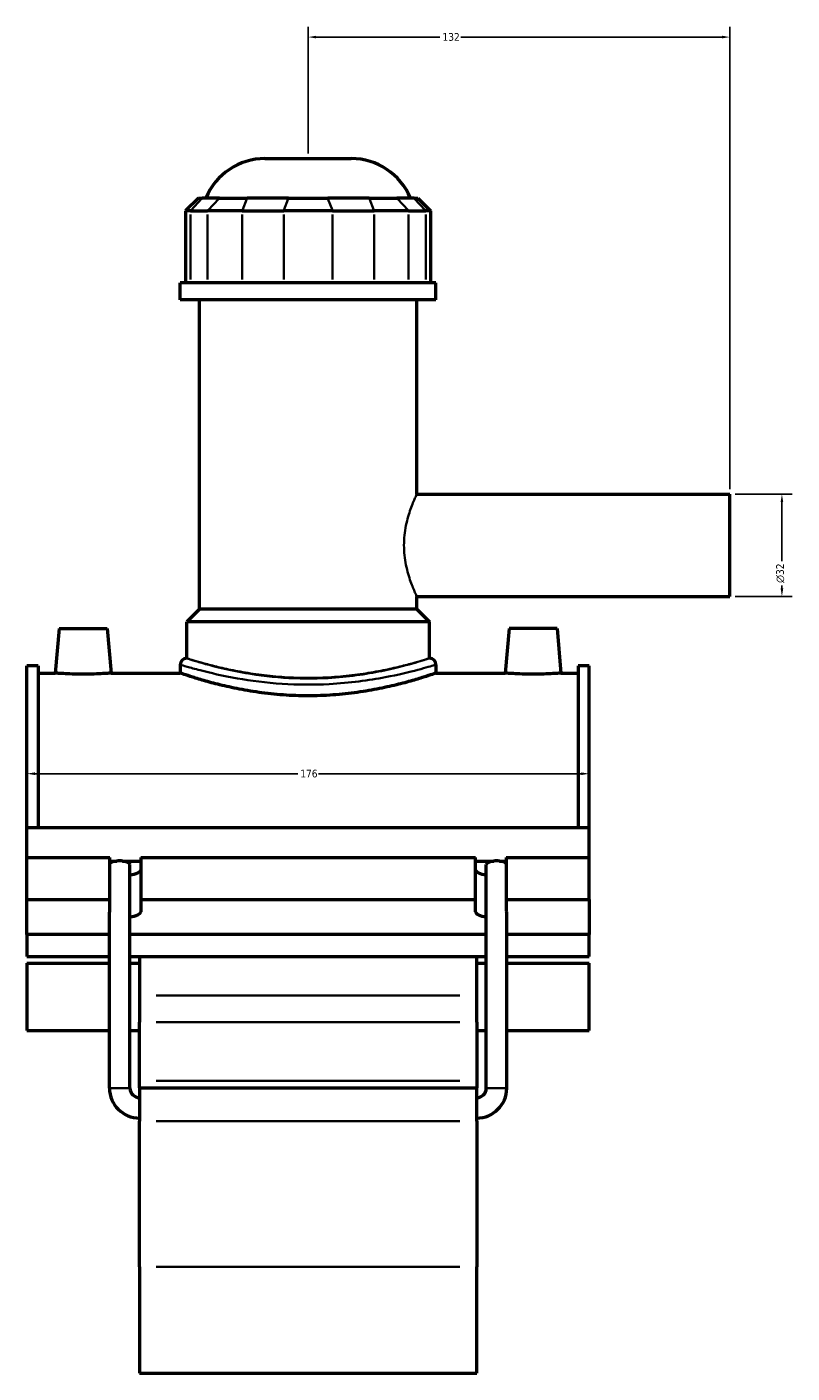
# Model space of a CAD drawing. Header units: millimetres. Extents: x -270 to 990, y -132 to 1179.
# Tile 2 of 7: x -270 to -31, y 237 to 658. Entities that reach past the tile are written whole.
import ezdxf

# ---------------------------------------------------------------- set-up
doc = ezdxf.new("R2010")
doc.units = ezdxf.units.MM
for name, color, linetype, lineweight in [('Dimension (ANSI)', 7, 'Continuous', 25), ('Visible (ANSI)', 7, 'Continuous', 50), ('Visible Narrow (ANSI)', 7, 'Continuous', 35)]:
    doc.layers.add(name, color=color, linetype=linetype, lineweight=lineweight)
doc.styles.add('Note Text (ANSI)', font='tahoma.ttf')
doc.dimstyles.new('Default - mm (ANSI)', dxfattribs={"dimtxt": 2.4, "dimasz": 2.5, "dimexe": 3.175, "dimexo": 1.6002, "dimgap": 0.8, "dimtad": 0, "dimtoh": 1, "dimdec": 0, "dimrnd": 1e-08, "dimzin": 4, "dimdsep": 46, "dimtxsty": 'Note Text (ANSI)', "dimcen": 0.09, "dimdle": 10, "dimclrd": 256, "dimclre": 256, "dimclrt": 5, "dimadec": 1, "dimazin": 1, "dimtfac": 1.27, "dimtofl": 0, "dimtmove": 0, "dimatfit": 3, "dimfxl": 1, "dimtolj": 1, "dimtzin": 4, "dimlwd": -1, "dimlwe": -1, "dimarcsym": 0})

# ---------------------------------------------------------------- blocks, each defined once
blk = doc.blocks.new('*D7')
at = {"layer": 'Defpoints', "color": 0, "transparency": 16777216}
for p in [(-269.95, 425.32), (-93.95, 425.32), (-93.95, 424.83)]:
    blk.add_point(p, dxfattribs=at)
at = {"layer": 'Dimension (ANSI)', "transparency": 16777216}
for p, q in [((-267.45, 424.83), (-185.21, 424.83)), ((-96.45, 424.83), (-178.68, 424.83))]:
    blk.add_line(p, q, dxfattribs=at)
for points in [[(-267.45, 425.25), (-267.45, 424.41), (-269.95, 424.83)], [(-96.45, 425.25), (-96.45, 424.41), (-93.95, 424.83)]]:
    blk.add_solid(points, dxfattribs=at)
at = {"layer": 'Dimension (ANSI)', "color": 5, "transparency": 16777216, "insert": (-184.41, 426.08), "char_height": 2.4, "attachment_point": 1, "style": 'Note Text (ANSI)'}
blk.add_mtext('\\A1;176', dxfattribs=at)
blk = doc.blocks.new('*D8')
at = {"layer": 'Defpoints', "color": 0, "transparency": 16777216}
for p in [(-181.95, 655.3), (-181.95, 617.3), (-49.95, 512.3)]:
    blk.add_point(p, dxfattribs=at)
at = {"layer": 'Dimension (ANSI)', "transparency": 16777216}
for p, q in [((-181.95, 618.9), (-181.95, 658.48)), ((-49.95, 513.9), (-49.95, 658.48)), ((-179.45, 655.3), (-140.7, 655.3)), ((-52.45, 655.3), (-134.2, 655.3))]:
    blk.add_line(p, q, dxfattribs=at)
for points in [[(-179.45, 655.72), (-179.45, 654.89), (-181.95, 655.3)], [(-52.45, 655.72), (-52.45, 654.89), (-49.95, 655.3)]]:
    blk.add_solid(points, dxfattribs=at)
at = {"layer": 'Dimension (ANSI)', "color": 5, "transparency": 16777216, "insert": (-139.9, 656.55), "char_height": 2.4, "attachment_point": 1, "style": 'Note Text (ANSI)'}
blk.add_mtext('\\A1;132', dxfattribs=at)
blk = doc.blocks.new('*D9')
at = {"layer": 'Defpoints', "color": 0, "transparency": 16777216}
for p in [(-49.95, 512.3), (-49.95, 480.3), (-33.68, 480.3)]:
    blk.add_point(p, dxfattribs=at)
at = {"layer": 'Dimension (ANSI)', "transparency": 16777216}
for p, q in [((-48.35, 512.3), (-30.5, 512.3)), ((-33.68, 509.8), (-33.68, 491.37)), ((-48.35, 480.3), (-30.5, 480.3)), ((-33.68, 482.8), (-33.68, 483.72))]:
    blk.add_line(p, q, dxfattribs=at)
for points in [[(-34.09, 509.8), (-33.26, 509.8), (-33.68, 512.3)], [(-34.09, 482.8), (-33.26, 482.8), (-33.68, 480.3)]]:
    blk.add_solid(points, dxfattribs=at)
at = {"layer": 'Dimension (ANSI)', "color": 5, "transparency": 16777216, "insert": (-35.48, 484.52), "char_height": 2.4, "attachment_point": 1, "rotation": 90, "style": 'Note Text (ANSI)'}
blk.add_mtext('\\A1;{\\fAIGDT|b0|i0;\\H2.4000;\\ln}\\fTahoma|b0|i0;\\H2.4000;32', dxfattribs=at)

msp = doc.modelspace()

# ---------------------------------------------------------------- linework, layer by layer
at = {"layer": 'Visible (ANSI)'}
for p, q in [((-195.45, 617.3), (-168.44, 617.3)), ((-216.3, 604.91), (-220.3, 600.91)), ((-216.3, 604.91), (-215.08, 604.91)), ((-209.71, 604.91), (-215.08, 604.91)), ((-209.71, 604.91), (-201.05, 604.91)), ((-188.07, 604.91), (-201.05, 604.91)), ((-188.07, 604.91), (-175.82, 604.91)), ((-162.85, 604.91), (-175.82, 604.91)), ((-162.85, 604.91), (-154.19, 604.91)), ((-148.81, 604.91), (-154.19, 604.91)), ((-148.81, 604.91), (-147.6, 604.91)), ((-147.6, 604.91), (-143.6, 600.91)), ((-218.78, 600.91), (-220.3, 600.91)), ((-220.3, 600.91), (-220.3, 578.36)), ((-218.78, 600.91), (-213.4, 600.91)), ((-202.58, 600.91), (-213.4, 600.91)), ((-202.58, 600.91), (-189.6, 600.91)), ((-174.29, 600.91), (-189.6, 600.91)), ((-174.29, 600.91), (-161.32, 600.91)), ((-150.49, 600.91), (-161.32, 600.91)), ((-150.49, 600.91), (-145.12, 600.91)), ((-143.6, 600.91), (-145.12, 600.91)), ((-143.6, 600.91), (-143.6, 578.36)), ((-141.95, 578.36), (-221.95, 578.36)), ((-221.95, 573.05), (-221.95, 578.36)), ((-141.95, 573.05), (-141.95, 578.36)), ((-141.95, 573.05), (-221.95, 573.05)), ((-215.95, 476.3), (-215.95, 573.05)), ((-147.95, 512.3), (-147.95, 573.05)), ((-147.95, 512.3), (-49.95, 512.3)), ((-49.95, 480.3), (-49.95, 512.3)), ((-147.95, 476.3), (-147.95, 480.3)), ((-147.95, 480.3), (-49.95, 480.3)), ((-215.95, 476.3), (-219.95, 472.3)), ((-147.95, 476.3), (-215.95, 476.3)), ((-147.95, 476.3), (-143.95, 472.3)), ((-143.95, 472.3), (-219.95, 472.3)), ((-219.95, 460.94), (-219.95, 472.3)), ((-143.95, 460.94), (-143.95, 472.3)), ((-259.85, 470.3), (-261.07, 456.3)), ((-259.85, 470.3), (-244.85, 470.3)), ((-244.85, 470.3), (-243.62, 456.3)), ((-119.05, 470.3), (-120.27, 456.3)), ((-104.05, 470.3), (-119.05, 470.3)), ((-104.05, 470.3), (-102.82, 456.3)), ((-269.95, 408.03), (-269.95, 458.62)), ((-266.43, 458.62), (-269.95, 458.62)), ((-266.43, 458.62), (-266.43, 408.03)), ((-266.43, 456.3), (-261.07, 456.3)), ((-243.62, 456.3), (-221.95, 456.3)), ((-221.95, 458.94), (-221.95, 456.3)), ((-141.95, 458.94), (-141.95, 456.3)), ((-141.95, 456.3), (-120.27, 456.3)), ((-102.82, 456.3), (-97.47, 456.3)), ((-97.47, 458.62), (-97.47, 408.03)), ((-93.95, 458.62), (-97.47, 458.62)), ((-93.95, 408.03), (-93.95, 458.62)), ((-269.95, 408.03), (-93.95, 408.03)), ((-269.95, 398.6), (-269.95, 408.03)), ((-93.95, 398.6), (-93.95, 408.03)), ((-269.95, 398.6), (-243.95, 398.6)), ((-269.95, 385.45), (-269.95, 398.6)), ((-243.95, 385.45), (-243.95, 398.6)), ((-243.95, 397.51), (-241.8, 397.51)), ((-240.02, 397.51), (-234.35, 397.51)), ((-237.71, 326.46), (-237.71, 396.39)), ((-234.35, 398.6), (-234.35, 385.45)), ((-234.35, 398.6), (-129.55, 398.6)), ((-129.55, 385.45), (-129.55, 398.6)), ((-129.55, 397.51), (-123.88, 397.51)), ((-126.19, 326.46), (-126.19, 396.39)), ((-122.1, 397.51), (-119.95, 397.51)), ((-119.95, 398.6), (-119.95, 385.45)), ((-119.95, 398.6), (-93.95, 398.6)), ((-93.95, 385.45), (-93.95, 398.6)), ((-269.95, 385.45), (-243.95, 385.45)), ((-269.95, 374.5), (-269.95, 385.45)), ((-243.95, 381.86), (-243.95, 385.45)), ((-234.35, 385.45), (-234.35, 381.62)), ((-234.35, 385.45), (-129.55, 385.45)), ((-129.55, 381.62), (-129.55, 385.45)), ((-119.95, 385.45), (-119.95, 381.86)), ((-119.95, 385.45), (-93.95, 385.45)), ((-93.95, 385.45), (-93.95, 374.5)), ((-244.11, 326.46), (-244.11, 381.49)), ((-119.79, 326.46), (-119.79, 381.49)), ((-244.11, 374.5), (-269.95, 374.5)), ((-269.95, 374.5), (-269.95, 367.67)), ((-126.19, 374.5), (-237.71, 374.5)), ((-93.95, 374.5), (-119.79, 374.5)), ((-93.95, 367.67), (-93.95, 374.5)), ((-269.95, 367.67), (-244.11, 367.67)), ((-237.71, 367.67), (-126.19, 367.67)), ((-234.75, 367.67), (-234.75, 355.42)), ((-129.15, 355.42), (-129.15, 367.67)), ((-119.79, 367.67), (-93.95, 367.67)), ((-269.95, 365.53), (-269.95, 344.45)), ((-269.95, 365.53), (-244.11, 365.53)), ((-237.71, 365.53), (-234.75, 365.53)), ((-129.15, 365.53), (-126.19, 365.53)), ((-119.79, 365.53), (-93.95, 365.53)), ((-93.95, 344.45), (-93.95, 365.53)), ((-234.75, 355.42), (-234.75, 347.11)), ((-129.15, 347.11), (-129.15, 355.42)), ((-234.75, 328.77), (-234.75, 347.11)), ((-129.15, 347.11), (-129.15, 328.77)), ((-269.95, 344.45), (-244.11, 344.45)), ((-237.71, 344.45), (-234.75, 344.45)), ((-129.15, 344.45), (-126.19, 344.45)), ((-119.79, 344.45), (-93.95, 344.45)), ((-234.75, 326.5), (-234.75, 328.77)), ((-129.15, 328.77), (-129.15, 326.5)), ((-234.75, 326.5), (-234.75, 316.1)), ((-234.75, 326.5), (-129.15, 326.5)), ((-129.15, 316.1), (-129.15, 326.5)), ((-234.75, 270.53), (-234.75, 316.1)), ((-129.15, 316.1), (-129.15, 270.53)), ((-234.75, 270.53), (-234.75, 237.3)), ((-129.15, 237.3), (-129.15, 270.53)), ((-234.75, 237.3), (-129.15, 237.3))]:
    msp.add_line(p, q, dxfattribs=at)
for centre, radius, start, end in [((-195.45, 597.3), 20, 90, 157.6353), ((-168.44, 597.3), 20, 22.3647, 90), ((-219.95, 458.94), 2, 90, 180), ((-143.95, 458.94), 2, 0, 90), ((-234.75, 326.46), 9.36, 180, 270), ((-234.75, 326.46), 2.96, 180, 270), ((-129.15, 326.46), 9.36, 270, 0), ((-129.15, 326.46), 2.96, 270, 0)]:
    msp.add_arc(centre, radius, start, end, dxfattribs=at)
for centre, major_axis, ratio, start_param, end_param in [((-240.91, 396.39), (3.2, 0), 0.36397, 1.853028, 2.824032), ((-240.91, 396.39), (-3.2, 0), 0.36397, 4.430157, 4.994621), ((-240.91, 396.39), (3.2, 0), 0.36397, 0, 1.288564), ((-122.99, 396.39), (3.2, 0), 0.36397, 1.853028, 3.141593), ((-122.99, 396.39), (-3.2, 0), 0.36397, 4.430157, 4.994621), ((-122.99, 396.39), (3.2, 0), 0.36397, 0.31756, 1.288564), ((-239.15, 394.77), (4.8, 0), 0.34202, 5.017082, 6.283185), ((-124.75, 394.77), (-4.8, 0), 0.34202, 0, 1.266104), ((-240.91, 381.49), (3.2, 0), 0.36397, 2.824032, 3.141593), ((-239.15, 381.62), (4.8, 0), 0.34202, 5.017082, 6.283185), ((-124.75, 381.62), (-4.8, 0), 0.34202, 0, 1.266104), ((-122.99, 381.49), (3.2, 0), 0.36397, 0, 0.31756)]:
    msp.add_ellipse(centre, major_axis=major_axis, ratio=ratio, start_param=start_param, end_param=end_param, dxfattribs=at)
for points, knots in [([(-243.62, 456.3), (-243.62, 456.3), (-243.84, 456.29), (-244.73, 456.22), (-245.4, 456.18), (-246.94, 456.1), (-247.92, 456.05), (-250.08, 455.99), (-251.25, 455.97), (-253.45, 455.97), (-254.62, 455.99), (-256.77, 456.05), (-257.75, 456.1), (-259.3, 456.18), (-259.97, 456.22), (-260.85, 456.29), (-261.07, 456.3), (-261.07, 456.3)], [1.317332, 1.317332, 1.317332, 1.317332, 1.646255, 1.646255, 1.975177, 1.975177, 2.304921, 2.304921, 2.634664, 2.634664, 2.964122, 2.964122, 3.29358, 3.29358, 3.622788, 3.622788, 3.951996, 3.951996, 3.951996, 3.951996]), ([(-141.95, 456.3), (-141.95, 456.3), (-142.19, 456.22), (-143.21, 455.87), (-143.99, 455.61), (-146.04, 454.95), (-147.31, 454.56), (-150.24, 453.7), (-151.9, 453.24), (-155.43, 452.36), (-157.42, 451.9), (-161.77, 451.02), (-164.12, 450.61), (-169.04, 449.92), (-171.61, 449.65), (-176.8, 449.28), (-179.41, 449.19), (-184.48, 449.19), (-187.1, 449.28), (-192.28, 449.65), (-194.85, 449.92), (-199.77, 450.61), (-202.13, 451.02), (-206.47, 451.9), (-208.47, 452.36), (-212, 453.24), (-213.65, 453.7), (-216.58, 454.56), (-217.85, 454.95), (-219.9, 455.61), (-220.68, 455.87), (-221.7, 456.22), (-221.95, 456.3), (-221.95, 456.3)], [6.081377, 6.081377, 6.081377, 6.081377, 6.841346, 6.841346, 7.601315, 7.601315, 8.361283, 8.361283, 9.121252, 9.121252, 9.881628, 9.881628, 10.642003, 10.642003, 11.402379, 11.402379, 12.162755, 12.162755, 12.923131, 12.923131, 13.683506, 13.683506, 14.443882, 14.443882, 15.204258, 15.204258, 15.964226, 15.964226, 16.724195, 16.724195, 17.484164, 17.484164, 18.244132, 18.244132, 18.244132, 18.244132]), ([(-102.82, 456.3), (-102.82, 456.3), (-103.04, 456.29), (-103.93, 456.22), (-104.6, 456.18), (-106.15, 456.1), (-107.13, 456.05), (-109.28, 455.99), (-110.45, 455.97), (-111.55, 455.97), (-112.65, 455.97), (-113.82, 455.99), (-115.97, 456.05), (-116.95, 456.1), (-118.5, 456.18), (-119.17, 456.22), (-120.05, 456.29), (-120.27, 456.3), (-120.27, 456.3)], [3.951996, 3.951996, 3.951996, 3.951996, 4.281204, 4.281204, 4.610412, 4.610412, 4.93987, 4.93987, 5.269327, 5.269327, 5.269327, 5.599071, 5.599071, 5.928814, 5.928814, 6.257737, 6.257737, 6.586659, 6.586659, 6.586659, 6.586659])]:
    msp.add_open_spline(points, degree=3, knots=knots, dxfattribs=at)
at = {"layer": 'Visible Narrow (ANSI)'}
for p, q in [((-215.27, 604.71), (-218.59, 601.11)), ((-213.22, 601.11), (-209.89, 604.71)), ((-201.12, 604.71), (-202.5, 601.11)), ((-188.15, 604.71), (-189.52, 601.11)), ((-175.75, 604.71), (-174.37, 601.11)), ((-162.77, 604.71), (-161.39, 601.11)), ((-154, 604.71), (-150.68, 601.11)), ((-148.63, 604.71), (-145.3, 601.11)), ((-218.78, 579.49), (-218.78, 599.78)), ((-213.4, 599.78), (-213.4, 579.49)), ((-202.58, 579.49), (-202.58, 599.78)), ((-189.6, 599.78), (-189.6, 579.49)), ((-174.29, 579.49), (-174.29, 599.78)), ((-161.32, 599.78), (-161.32, 579.49)), ((-150.49, 579.49), (-150.49, 599.78)), ((-145.12, 599.78), (-145.12, 579.49)), ((-134.43, 355.42), (-229.47, 355.42)), ((-229.47, 347.11), (-134.43, 347.11)), ((-229.47, 328.77), (-134.43, 328.77)), ((-237.75, 326.46), (-244.07, 326.46)), ((-126.15, 326.46), (-119.83, 326.46)), ((-229.47, 316.1), (-134.43, 316.1)), ((-229.47, 270.53), (-134.43, 270.53))]:
    msp.add_line(p, q, dxfattribs=at)
for points, knots in [([(-147.95, 480.3), (-147.95, 480.3), (-147.99, 480.4), (-148.19, 480.81), (-148.33, 481.13), (-148.69, 481.95), (-148.91, 482.46), (-149.38, 483.63), (-149.64, 484.29), (-150.38, 486.39), (-150.92, 488.17), (-151.52, 491.12), (-151.68, 492.15), (-151.89, 494.23), (-151.95, 495.28), (-151.95, 497.33), (-151.89, 498.38), (-151.68, 500.46), (-151.52, 501.49), (-150.92, 504.43), (-150.38, 506.21), (-149.64, 508.32), (-149.38, 508.98), (-148.91, 510.15), (-148.69, 510.66), (-148.33, 511.48), (-148.19, 511.79), (-147.99, 512.2), (-147.95, 512.3), (-147.95, 512.3)], [2.453724, 2.453724, 2.453724, 2.453724, 2.760121, 2.760121, 3.066519, 3.066519, 3.372916, 3.372916, 3.679314, 3.679314, 4.29338, 4.29338, 4.600414, 4.600414, 4.907447, 4.907447, 5.214481, 5.214481, 5.521514, 5.521514, 6.135581, 6.135581, 6.441979, 6.441979, 6.748376, 6.748376, 7.054773, 7.054773, 7.361171, 7.361171, 7.361171, 7.361171]), ([(-143.95, 460.94), (-143.95, 460.94), (-144.12, 460.89), (-145.23, 460.53), (-146.9, 459.99), (-151.83, 458.59), (-155.14, 457.73), (-163.86, 455.96), (-169.6, 455.11), (-180.28, 454.5), (-185.07, 454.54), (-194.42, 455.19), (-198.95, 455.82), (-207.38, 457.39), (-211.16, 458.35), (-215.62, 459.6), (-216.93, 459.99), (-218.86, 460.59), (-219.49, 460.79), (-219.89, 460.92), (-219.95, 460.94), (-219.95, 460.94)], [18.231106, 18.231106, 18.231106, 18.231106, 18.858795, 18.858795, 20.308283, 20.308283, 21.806105, 21.806105, 23.667527, 23.667527, 25.095332, 25.095332, 26.569808, 26.569808, 28.198653, 28.198653, 29.118358, 29.118358, 30.015224, 30.015224, 30.38518, 30.38518, 30.38518, 30.38518]), ([(-143.95, 460.94), (-143.95, 460.94), (-144.18, 460.87), (-145.15, 460.57), (-145.89, 460.34), (-147.83, 459.77), (-149.04, 459.43), (-151.82, 458.69), (-153.4, 458.3), (-156.76, 457.53), (-158.65, 457.13), (-162.78, 456.38), (-165.02, 456.02), (-169.7, 455.43), (-172.14, 455.19), (-177.06, 454.88), (-179.54, 454.8), (-184.35, 454.8), (-186.83, 454.88), (-191.75, 455.19), (-194.2, 455.43), (-198.87, 456.02), (-201.11, 456.38), (-205.24, 457.13), (-207.14, 457.53), (-210.49, 458.3), (-212.07, 458.69), (-214.86, 459.43), (-216.06, 459.77), (-218.01, 460.34), (-218.75, 460.57), (-219.72, 460.87), (-219.95, 460.94), (-219.95, 460.94)], [5.768305, 5.768305, 5.768305, 5.768305, 6.489211, 6.489211, 7.210118, 7.210118, 7.931024, 7.931024, 8.651931, 8.651931, 9.3731, 9.3731, 10.09427, 10.09427, 10.81544, 10.81544, 11.53661, 11.53661, 12.25778, 12.25778, 12.97895, 12.97895, 13.70012, 13.70012, 14.42129, 14.42129, 15.142196, 15.142196, 15.863102, 15.863102, 16.584009, 16.584009, 17.304915, 17.304915, 17.304915, 17.304915]), ([(-221.95, 458.94), (-221.95, 458.94), (-221.89, 458.92), (-221.46, 458.8), (-220.8, 458.59), (-218.77, 458.01), (-217.39, 457.62), (-212.7, 456.39), (-208.71, 455.45), (-199.84, 453.9), (-195.08, 453.28), (-185.24, 452.64), (-180.19, 452.61), (-168.95, 453.21), (-162.91, 454.04), (-153.73, 455.78), (-150.24, 456.63), (-145.05, 458.01), (-143.3, 458.54), (-142.13, 458.89), (-141.95, 458.94), (-141.95, 458.94)], [-30.38518, -30.38518, -30.38518, -30.38518, -30.015224, -30.015224, -29.118358, -29.118358, -28.198653, -28.198653, -26.569808, -26.569808, -25.095332, -25.095332, -23.667527, -23.667527, -21.806105, -21.806105, -20.308283, -20.308283, -18.858795, -18.858795, -18.231106, -18.231106, -18.231106, -18.231106])]:
    msp.add_open_spline(points, degree=3, knots=knots, dxfattribs=at)

# ---------------------------------------------------------------- dimensions: what is measured, and where the dimension line sits
at = {"layer": 'Dimension (ANSI)'}
for base, p1, p2, override, picture, middle in [((-181.95, 655.3), (-49.95, 512.3), (-181.95, 617.3), {"dimgap": 0.8, "dimtoh": 0, "dimdec": 0, "dimtol": 0, "dimlim": 0, "dimtp": 0, "dimtm": 0, "dimtdec": 2, "dimatfit": 1}, '*D8', (-137.45, 655.3)), ((-93.95, 424.83), (-269.95, 425.32), (-93.95, 425.32), {"dimgap": 0.8, "dimtoh": 0, "dimdec": 0, "dimse1": 1, "dimse2": 1, "dimtol": 0, "dimlim": 0, "dimtp": 0, "dimtm": 0, "dimtdec": 2, "dimatfit": 1}, '*D7', (-181.95, 424.83))]:
    dim = msp.add_linear_dim(base=base, p1=p1, p2=p2, angle=180, dimstyle='Default - mm (ANSI)', override=override, dxfattribs=at)
    dim.commit()
    dim.dimension.update_dxf_attribs({"geometry": picture, "text_midpoint": middle, "dimtype": 160})
dim = msp.add_linear_dim(base=(-33.68, 480.3), p1=(-49.95, 512.3), p2=(-49.95, 480.3), angle=90, text='{\\fAIGDT|b0|i0;\\H2.4000;\\ln}\\fTahoma|b0|i0;\\H2.4000;<>', dimstyle='Default - mm (ANSI)', override={"dimgap": 0.8, "dimtoh": 0, "dimdec": 0, "dimtol": 0, "dimlim": 0, "dimtp": 0, "dimtm": 0, "dimtdec": 2, "dimatfit": 1}, dxfattribs=at)
dim.commit()
dim.dimension.update_dxf_attribs({"geometry": '*D9', "text_midpoint": (-33.68, 487.55), "dimtype": 160})

doc.saveas('drawing.dxf')
